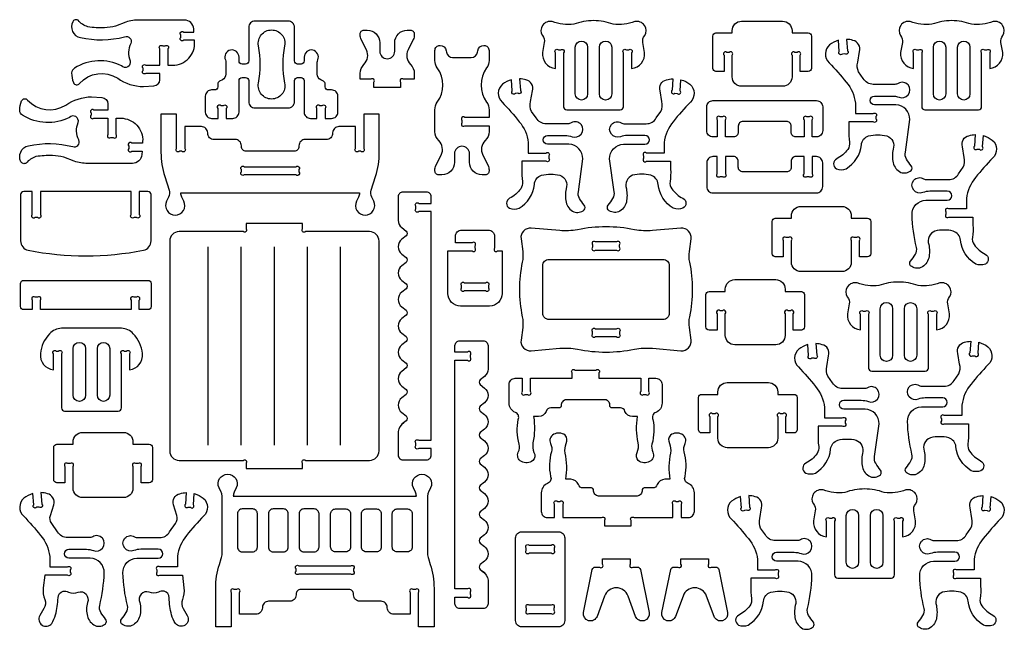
# Model space of a CAD drawing. Extents: x 655.5 to 715.9, y -16.7 to 58.1.
# Tile 2 of 2: x 655.5 to 715.9, y 20.7 to 58.1. Entities that reach past the tile are written whole.
import ezdxf

# ---------------------------------------------------------------- set-up
doc = ezdxf.new("R2010")
doc.units = 0
doc.header["$MEASUREMENT"] = 0
doc.layers.add('KONTUR', color=20, linetype='CONTINUOUS')

msp = doc.modelspace()

# ---------------------------------------------------------------- linework, layer by layer
at = {"layer": 'KONTUR'}
for points in [[(664.232, 56.494), (664.378, 56.494, -1), (664.555, 56.317), (664.555, 55.316), (664.847, 55.316, 0.433432), (666.19, 56.75), (666.184, 56.847), (665.518, 56.847, -1), (665.341, 57.024), (665.341, 57.169, -1), (665.518, 57.347), (666.152, 57.347), (666.138, 57.547, 0.395253), (665.563, 58.087), (662.814, 58.087, 0.077687), (661.977, 57.956), (661.343, 57.708, -0.042031), (660.659, 57.611, -0.051106), (659.642, 57.672, -0.13778), (659.034, 58.07, 0.443717), (658.707, 57.982, 0.213303), (658.704, 57.393, 0.283264), (659.179, 57.018, 0.123296), (661.895, 57.059, -0.670336), (662.268, 56.65, 0.213141), (662.232, 55.582, -0.77774), (661.696, 55.272, 0.263991), (658.824, 55.134, 0.272682), (658.644, 54.839, 0.117689), (658.759, 54.25, 0.58058), (659.125, 54.2, -0.364324), (661.471, 54.517, 0.149435), (663.055, 54.003), (663.695, 54.044, 0.395611), (664.055, 54.428), (664.055, 54.816), (663.2, 54.816, -1), (663.023, 54.993), (663.023, 55.139, -1), (663.2, 55.316), (664.055, 55.316), (664.055, 56.317, -1)], [(673.752, 55.644, 0.474116), (673.437, 56.241, 0.474116), (672.915, 55.814), (672.915, 55.577, -0.414214), (672.723, 55.385), (672.511, 55.385, -0.414214), (672.319, 55.577), (672.319, 57.642, 0.414214), (671.934, 58.026), (669.895, 58.026, 0.414214), (669.511, 57.642), (669.511, 55.577, -0.414214), (669.318, 55.385), (669.107, 55.385, -0.414214), (668.915, 55.577), (668.915, 55.814, 0.474116), (668.392, 56.241, 0.474116), (668.078, 55.644, -0.10039), (668.108, 55.494), (668.108, 54.765, -0.283093), (667.897, 54.422), (667.722, 54.334, 0.283093), (667.616, 54.162), (667.616, 53.99, -0.414214), (667.424, 53.798), (667.233, 53.798, 0.414214), (666.848, 53.413), (666.848, 52.436, 0.414214), (667.233, 52.051), (667.631, 52.051), (667.631, 52.666, -1), (667.808, 52.843), (667.954, 52.843, -1), (668.131, 52.666), (668.131, 52.051), (668.53, 52.051, 0.414214), (668.915, 52.436), (668.915, 54.37, -0.414214), (669.107, 54.563), (669.318, 54.563, -0.414214), (669.511, 54.37), (669.511, 53.077, 0.414214), (669.895, 52.692), (671.934, 52.692, 0.414214), (672.319, 53.077), (672.319, 54.37, -0.414214), (672.511, 54.563), (672.723, 54.563, -0.414214), (672.915, 54.37), (672.915, 52.436, 0.414214), (673.3, 52.051), (673.698, 52.051), (673.698, 52.666, -1), (673.875, 52.843), (674.021, 52.843, -1), (674.198, 52.666), (674.198, 52.051), (674.597, 52.051, 0.414214), (674.981, 52.436), (674.981, 53.413, 0.414214), (674.597, 53.798), (674.405, 53.798, -0.414214), (674.213, 53.99), (674.213, 54.162, 0.283093), (674.107, 54.334), (673.933, 54.422, -0.283093), (673.722, 54.765), (673.722, 55.494, -0.10039)], [(690.676, 58.048, 0.088383), (689.467, 57.83, -0.111237), (688.135, 57.988, 0.672511), (687.537, 57.129, -0.226774), (687.652, 56.7), (687.539, 56.097, 0.411397), (688.339, 55.114), (688.339, 56.078, -1), (688.516, 56.255), (688.662, 56.255, -1), (688.839, 56.078), (688.839, 52.772, 0.414214), (689.031, 52.579), (692.32, 52.579, 0.414214), (692.512, 52.772), (692.512, 56.078, -1), (692.689, 56.255), (692.835, 56.255, -1), (693.012, 56.078), (693.012, 55.114, 0.411397), (693.812, 56.097), (693.7, 56.7, -0.226774), (693.815, 57.129, 0.672511), (693.216, 57.988, -0.111237), (691.885, 57.83, 0.088383)], [(712.658, 58.048, 0.088383), (711.449, 57.83, -0.111237), (710.117, 57.988, 0.672511), (709.519, 57.129, -0.226774), (709.634, 56.7), (709.522, 56.097, 0.411397), (710.321, 55.114), (710.321, 56.078, -1), (710.498, 56.255), (710.644, 56.255, -1), (710.821, 56.078), (710.821, 52.772, 0.414214), (711.013, 52.579), (714.302, 52.579, 0.414214), (714.495, 52.772), (714.495, 56.078, -1), (714.672, 56.255), (714.818, 56.255, -1), (714.995, 56.078), (714.995, 55.114, 0.411397), (715.794, 56.097), (715.682, 56.7, -0.226774), (715.797, 57.129, 0.672511), (715.199, 57.988, -0.111237), (713.867, 57.83, 0.088383)], [(670.112, 56.507, -0.471204), (670.915, 57.479, -0.471204), (671.717, 56.507, 0.095585), (671.717, 54.212, -0.471204), (670.915, 53.24, -0.471204), (670.112, 54.212, 0.095585)], [(677.191, 53.949), (677.191, 54.272, 1), (677.014, 54.449), (676.354, 54.449), (676.354, 54.812, -0.201878), (676.585, 55.362, 0.325635), (676.736, 56.255), (676.414, 56.901, -0.116123), (676.354, 57.158), (676.354, 57.235, -0.414214), (676.584, 57.466), (676.785, 57.466, -0.414214), (677.554, 56.697), (677.554, 56.172, 1), (678.474, 56.172), (678.474, 56.697, -0.414214), (679.244, 57.466), (679.444, 57.466, -0.414214), (679.674, 57.235), (679.674, 57.158, -0.116123), (679.614, 56.901), (679.292, 56.255, 0.325635), (679.443, 55.362, -0.201878), (679.674, 54.812), (679.674, 54.449), (679.014, 54.449, 1), (678.837, 54.272), (678.837, 53.949)], [(699.185, 54.598), (699.185, 55.927, 1), (699.008, 56.104), (698.862, 56.104, 1), (698.685, 55.927), (698.685, 54.926), (698.188, 54.926, -0.414214), (697.996, 55.119), (697.996, 57.1, -0.414214), (698.188, 57.293), (699.185, 57.293), (699.185, 57.438, -0.414214), (699.762, 58.015), (702.282, 58.015, -0.414214), (702.858, 57.438), (702.858, 57.293), (703.855, 57.293, -0.414214), (704.047, 57.1), (704.047, 55.119, -0.414214), (703.855, 54.926), (703.358, 54.926), (703.358, 55.927, 1), (703.181, 56.104), (703.036, 56.104, 1), (702.858, 55.927), (702.858, 54.598, -0.414214), (702.282, 54.021), (699.762, 54.021, -0.414214)], [(706.385, 50.597, -0.180382), (706.28, 50.153, -0.114184), (705.599, 49.569, 0.61467), (705.587, 48.964, 0.190419), (706.181, 48.964, 0.236111), (707.117, 50.427, -0.305922), (707.562, 50.983, -0.117873), (708.678, 50.983, -0.410093), (709.065, 50.159, 0.099629), (709.065, 49.331, 0.228734), (709.541, 48.743, 0.269899), (710.178, 48.858, 0.341497), (710.178, 49.147, -0.037711), (709.886, 49.56, -0.201322), (709.816, 49.977), (710.09, 51.982, 0.414214), (709.237, 52.884), (707.922, 52.884, -1), (707.922, 53.426), (708.996, 53.426, -0.088172), (709.431, 53.349, 0.31679), (709.983, 53.497, 0.844509), (709.382, 54.199, -0.139482), (709.168, 54.142), (707.844, 54.142, -0.267949), (707.23, 54.497), (706.941, 54.902, -0.174881), (706.888, 55.498), (706.993, 56.16, 0.443368), (706.601, 56.838, 0.062392), (706.207, 56.902), (706.259, 56.202, -1), (706.096, 56.012), (705.95, 56.001, -1), (705.76, 56.164), (705.71, 56.843, 0.096799), (705.161, 56.564, 0.444682), (705.135, 55.471, -0.025048), (706.187, 54.271, -0.150438), (706.745, 52.991), (706.745, 52.345), (707.83, 52.345, -1), (708.007, 52.168), (708.007, 52.022, -1), (707.83, 51.845), (706.348, 51.845), (706.348, 51.358, 0.057319)], [(684.262, 55.611, -0.158286), (684.115, 55.159, 0.324707), (684.115, 53.039, -0.158286), (684.262, 52.587), (684.262, 52.106), (682.778, 52.106, 1), (682.601, 51.929), (682.601, 51.784, 1), (682.778, 51.606), (684.262, 51.606), (684.262, 51.244, -0.201878), (684.03, 50.694, 0.325635), (683.879, 49.801), (684.201, 49.155, -0.116123), (684.262, 48.898), (684.262, 48.821, -0.414214), (684.031, 48.59), (683.831, 48.59, -0.414214), (683.062, 49.359), (683.062, 49.884, 1), (682.141, 49.884), (682.141, 49.359, -0.414214), (681.372, 48.59), (681.172, 48.59, -0.414214), (680.941, 48.821), (680.941, 48.898, -0.116123), (681.002, 49.155), (681.323, 49.801, 0.325635), (681.172, 50.694, -0.201878), (680.941, 51.244), (680.941, 52.587, -0.158286), (681.088, 53.039, 0.324707), (681.088, 55.159, -0.158286), (680.941, 55.611), (680.941, 56.225, -0.414214), (681.249, 56.532), (681.255, 56.532, -0.373213), (681.635, 56.202), (681.647, 56.122, 0.373213), (682.027, 55.792), (683.175, 55.792, 0.373213), (683.556, 56.122), (683.567, 56.202, -0.373213), (683.948, 56.532), (683.954, 56.532, -0.414214), (684.262, 56.225)], [(689.554, 56.412, -1), (690.31, 56.412), (690.31, 53.551, -1), (689.554, 53.551)], [(691.041, 56.412, -1), (691.797, 56.412), (691.797, 53.551, -1), (691.041, 53.551)], [(711.537, 56.412, -1), (712.292, 56.412), (712.292, 53.551, -1), (711.537, 53.551)], [(713.023, 56.412, -1), (713.779, 56.412), (713.779, 53.551, -1), (713.023, 53.551)], [(686.312, 48.178, -0.180382), (686.207, 47.734, -0.114184), (685.527, 47.15, 0.61467), (685.515, 46.544, 0.190419), (686.108, 46.544, 0.236111), (687.045, 48.007, -0.305922), (687.489, 48.564, -0.117873), (688.606, 48.564, -0.410093), (688.992, 47.74, 0.099629), (688.992, 46.912, 0.228734), (689.468, 46.324, 0.269899), (690.106, 46.439, 0.341497), (690.106, 46.728, -0.037711), (689.813, 47.141, -0.201322), (689.743, 47.557), (690.017, 49.562, 0.414214), (689.165, 50.465), (687.849, 50.465, -1), (687.849, 51.007), (688.923, 51.007, -0.088172), (689.358, 50.93, 0.31679), (689.91, 51.078, 0.844509), (689.31, 51.78, -0.139482), (689.095, 51.723), (687.772, 51.723, -0.267949), (687.157, 52.078), (686.868, 52.483, -0.174881), (686.815, 53.079), (686.92, 53.74, 0.443368), (686.528, 54.419, 0.062392), (686.134, 54.483), (686.186, 53.782, -1), (686.023, 53.593), (685.877, 53.582, -1), (685.688, 53.745), (685.637, 54.423, 0.096799), (685.088, 54.145, 0.444682), (685.062, 53.052, -0.025048), (686.115, 51.851, -0.150438), (686.673, 50.571), (686.673, 49.926), (687.758, 49.926, -1), (687.935, 49.749), (687.935, 49.603, -1), (687.758, 49.426), (686.275, 49.426), (686.275, 48.939, 0.057319)], [(695.369, 48.178, 0.180382), (695.474, 47.734, 0.114184), (696.155, 47.15, -0.61467), (696.166, 46.544, -0.190419), (695.573, 46.544, -0.236111), (694.637, 48.007, 0.305922), (694.192, 48.564, 0.117873), (693.076, 48.564, 0.410093), (692.689, 47.74, -0.099629), (692.689, 46.912, -0.228734), (692.213, 46.324, -0.269899), (691.576, 46.439, -0.341497), (691.576, 46.728, 0.037711), (691.868, 47.141, 0.201322), (691.938, 47.557), (691.664, 49.562, -0.414214), (692.517, 50.465), (693.832, 50.465, 1), (693.832, 51.007), (692.758, 51.007, 0.088172), (692.323, 50.93, -0.31679), (691.771, 51.078, -0.844509), (692.372, 51.78, 0.139482), (692.586, 51.723), (693.91, 51.723, 0.267949), (694.524, 52.078), (694.813, 52.483, 0.174881), (694.866, 53.079), (694.761, 53.74, -0.443368), (695.153, 54.419, -0.062392), (695.547, 54.483), (695.495, 53.782, 1), (695.658, 53.593), (695.804, 53.582, 1), (695.994, 53.745), (696.044, 54.423, -0.096799), (696.593, 54.145, -0.444682), (696.619, 53.052, 0.025048), (695.567, 51.851, 0.150438), (695.009, 50.571), (695.009, 49.926), (693.924, 49.926, 1), (693.747, 49.749), (693.747, 49.603, 1), (693.924, 49.426), (695.406, 49.426), (695.406, 48.939, -0.057319)], [(660.866, 52.064), (660.866, 51.063, 1), (661.043, 50.886), (661.189, 50.886, 1), (661.366, 51.063), (661.366, 52.064), (661.659, 52.064, -0.433432), (663.002, 50.63), (662.996, 50.533), (662.329, 50.533, 1), (662.152, 50.356), (662.152, 50.21, 1), (662.329, 50.033), (662.963, 50.033), (662.95, 49.832, -0.395253), (662.374, 49.293), (659.625, 49.293, -0.077687), (658.789, 49.424), (658.155, 49.672, 0.042031), (657.47, 49.768, 0.051106), (656.454, 49.708, 0.13778), (655.846, 49.31, -0.443717), (655.518, 49.398, -0.213303), (655.516, 49.986, -0.283264), (655.99, 50.361, -0.123296), (658.706, 50.32, 0.670336), (659.079, 50.73, -0.213141), (659.044, 51.798, 0.77774), (658.508, 52.108, -0.263991), (655.636, 52.246, -0.272682), (655.455, 52.541, -0.117689), (655.571, 53.13, -0.58058), (655.937, 53.18, 0.364324), (658.282, 52.863, -0.149435), (659.866, 53.377), (660.506, 53.336, -0.395611), (660.866, 52.952), (660.866, 52.564), (660.012, 52.564, 1), (659.835, 52.387), (659.835, 52.241, 1), (660.012, 52.064)], [(699.271, 50.918), (698.77, 50.918), (698.77, 51.973, 1), (698.593, 52.15), (698.447, 52.15, 1), (698.27, 51.973), (698.27, 50.918), (698.008, 50.918, -0.414214), (697.623, 51.302), (697.623, 52.759, -0.414214), (698.008, 53.144), (704.357, 53.144, -0.414214), (704.742, 52.759), (704.742, 51.302, -0.414214), (704.357, 50.918), (704.095, 50.918), (704.095, 51.973, 1), (703.918, 52.15), (703.772, 52.15, 1), (703.595, 51.973), (703.595, 50.918), (703.094, 50.918, -0.414214), (702.806, 51.206), (702.806, 51.573, 0.414214), (702.517, 51.862), (699.848, 51.862, 0.414214), (699.559, 51.573), (699.559, 51.206, -0.414214)], [(676.568, 52.32), (676.568, 50.214, -1), (676.391, 50.037), (676.245, 50.037, -1), (676.068, 50.214), (676.068, 51.551), (675.047, 51.551, 0.414214), (674.662, 51.167), (674.662, 51.142, -0.414214), (674.278, 50.758), (672.977, 50.758, 0.414214), (672.592, 50.373), (672.592, 50.325, -0.414214), (672.304, 50.037), (669.351, 50.037, -0.414214), (669.062, 50.325), (669.062, 50.373, 0.414214), (668.678, 50.758), (667.377, 50.758, -0.414214), (666.992, 51.142), (666.992, 51.167, 0.414214), (666.608, 51.551), (665.587, 51.551), (665.587, 50.214, -1), (665.41, 50.037), (665.264, 50.037, -1), (665.087, 50.214), (665.087, 52.32), (664.127, 52.32), (664.127, 49.967, 0.077953), (664.358, 48.495), (664.627, 47.657, -0.19395), (664.596, 47.227), (664.47, 46.969, 0.55474), (664.999, 46.121, 0.55474), (665.528, 46.969), (665.401, 47.227, -0.114229), (665.343, 47.48), (676.312, 47.48, -0.114229), (676.253, 47.227), (676.127, 46.969, 0.55474), (676.656, 46.121, 0.55474), (677.185, 46.969), (677.058, 47.227, -0.19395), (677.027, 47.657), (677.297, 48.495, 0.077953), (677.528, 49.967), (677.528, 52.32)], [(713.928, 44.752, 0.180382), (714.033, 44.308, 0.114184), (714.713, 43.724, -0.61467), (714.725, 43.119, -0.190419), (714.132, 43.119, -0.236111), (713.196, 44.582, 0.305922), (712.751, 45.138, 0.117873), (711.634, 45.138, 0.410093), (711.248, 44.315, -0.099629), (711.248, 43.486, -0.228734), (710.772, 42.898, -0.269899), (710.135, 43.013, -0.341497), (710.135, 43.302, 0.037711), (710.427, 43.715, 0.201322), (710.497, 44.132, -0.052119), (710.223, 46.137, -0.414214), (711.075, 47.039), (712.391, 47.039, 1), (712.391, 47.581), (711.317, 47.581, 0.088172), (710.882, 47.504, -0.31679), (710.33, 47.652, -0.844509), (710.93, 48.355, 0.139482), (711.145, 48.297), (712.469, 48.297, 0.267949), (713.083, 48.652), (713.372, 49.057, 0.174881), (713.425, 49.654), (713.32, 50.315, -0.443368), (713.712, 50.993, -0.062392), (714.106, 51.058), (714.054, 50.357, 1), (714.217, 50.167), (714.363, 50.156, 1), (714.552, 50.32), (714.603, 50.998, -0.096799), (715.152, 50.719, -0.444682), (715.178, 49.627, 0.025048), (714.125, 48.426, 0.150438), (713.567, 47.146), (713.567, 46.5), (712.482, 46.5, 1), (712.305, 46.323), (712.305, 46.177, 1), (712.482, 46), (713.965, 46), (713.965, 45.514, -0.057319)], [(699.271, 49.711), (698.77, 49.711), (698.77, 48.655, -1), (698.593, 48.478), (698.447, 48.478, -1), (698.27, 48.655), (698.27, 49.711), (698.008, 49.711, 0.414214), (697.623, 49.326), (697.623, 47.869, 0.414214), (698.008, 47.484), (704.357, 47.484, 0.414214), (704.742, 47.869), (704.742, 49.326, 0.414214), (704.357, 49.711), (704.095, 49.711), (704.095, 48.655, -1), (703.918, 48.478), (703.772, 48.478, -1), (703.595, 48.655), (703.595, 49.711), (703.094, 49.711, 0.414214), (702.806, 49.422), (702.806, 49.055, -0.414214), (702.517, 48.766), (699.848, 48.766, -0.414214), (699.559, 49.055), (699.559, 49.422, 0.414214)], [(672.592, 48.914), (672.592, 48.768, -1), (672.415, 48.591), (669.239, 48.591, -1), (669.062, 48.768), (669.062, 48.914, -1), (669.239, 49.091), (672.415, 49.091, -1)], [(656.729, 47.568), (656.729, 46.152, -1), (656.551, 45.975), (656.406, 45.975, -1), (656.229, 46.152), (656.229, 47.568), (655.7, 47.568, 0.414214), (655.508, 47.376), (655.508, 44.533, 0.358275), (655.973, 43.967, 0.097651), (663.05, 43.967, 0.358275), (663.516, 44.533), (663.516, 47.376, 0.414214), (663.323, 47.568), (662.795, 47.568), (662.795, 46.152, -1), (662.618, 45.975), (662.472, 45.975, -1), (662.295, 46.152), (662.295, 47.568)], [(679.037, 33.399, 0.229334), (678.687, 32.843), (678.687, 31.401, 0.414214), (678.976, 31.112), (680.426, 31.112, 0.414214), (680.715, 31.401), (680.715, 31.808), (679.946, 31.808, -1), (679.769, 31.986), (679.769, 32.131, -1), (679.946, 32.308), (680.715, 32.308), (680.715, 46.337), (679.946, 46.337, -1), (679.769, 46.515), (679.769, 46.66, -1), (679.946, 46.837), (680.715, 46.837), (680.715, 47.245, 0.414214), (680.426, 47.533), (678.976, 47.533, 0.414214), (678.687, 47.245), (678.687, 45.803, 0.229334), (678.906, 45.35), (679.167, 45.144, -0.484131), (679.167, 44.843), (678.907, 44.637, 0.484131), (678.907, 43.73), (679.167, 43.524, -0.484131), (679.167, 43.223), (678.907, 43.017, 0.484131), (678.907, 42.11), (679.167, 41.904, -0.484131), (679.167, 41.602), (678.907, 41.397, 0.484131), (678.907, 40.489), (679.167, 40.284, -0.484131), (679.167, 39.982), (678.907, 39.777, 0.484131), (678.907, 38.869), (679.167, 38.664, -0.484131), (679.167, 38.362), (678.907, 38.157, 0.484131), (678.907, 37.249), (679.167, 37.044, -0.484131), (679.167, 36.742), (678.907, 36.536, 0.484131), (678.907, 35.629), (679.167, 35.423, -0.484131), (679.167, 35.122), (678.907, 34.916, 0.484131), (678.907, 34.009), (679.167, 33.803, -0.484131), (679.167, 33.501), (678.907, 33.296)], [(702.825, 43.234), (702.825, 44.563, 1), (702.648, 44.74), (702.502, 44.74, 1), (702.325, 44.563), (702.325, 43.562), (701.828, 43.562, -0.414214), (701.636, 43.754), (701.636, 45.736, -0.414214), (701.828, 45.928), (702.825, 45.928), (702.825, 46.074, -0.414214), (703.402, 46.651), (705.921, 46.651, -0.414214), (706.498, 46.074), (706.498, 45.928), (707.495, 45.928, -0.414214), (707.687, 45.736), (707.687, 43.754, -0.414214), (707.495, 43.562), (706.998, 43.562), (706.998, 44.563, 1), (706.821, 44.74), (706.675, 44.74, 1), (706.498, 44.563), (706.498, 43.234, -0.414214), (705.921, 42.657), (703.402, 42.657, -0.414214)], [(677.51, 31.654), (677.51, 44.529, 0.414214), (676.933, 45.106), (672.999, 45.106, -1), (672.821, 45.283), (672.821, 45.606), (669.349, 45.606), (669.349, 45.283, -1), (669.172, 45.106), (665.237, 45.106, 0.414214), (664.66, 44.529), (664.66, 31.654, 0.414214), (665.237, 31.077), (669.172, 31.077, -1), (669.349, 30.9), (669.349, 30.577), (672.821, 30.577), (672.821, 30.9, -1), (672.999, 31.077), (676.933, 31.077, 0.414214)], [(686.125, 41.559, 0.05321), (686.303, 39.889, -0.086893), (686.329, 39.226), (686.224, 38.449, 0.481055), (686.847, 37.797), (688.597, 37.953, -0.071729), (689.693, 37.893, 0.09921), (693.191, 37.893, -0.071729), (694.287, 37.953), (696.037, 37.797, 0.481055), (696.66, 38.449), (696.556, 39.226, -0.086893), (696.582, 39.889, 0.05321), (696.76, 41.559, 0.05321), (696.582, 43.23, -0.086893), (696.556, 43.893), (696.66, 44.67, 0.481055), (696.037, 45.321), (694.287, 45.166, -0.071729), (693.191, 45.226, 0.09921), (689.693, 45.226, -0.071729), (688.597, 45.166), (686.847, 45.321, 0.481055), (686.224, 44.67), (686.329, 43.893, -0.086893), (686.303, 43.23, 0.05321)], [(682.511, 40.541, -0.414214), (681.742, 41.31), (681.742, 43.922), (683.226, 43.922, 1), (683.403, 44.099), (683.403, 44.245, 1), (683.226, 44.422), (682.2, 44.422), (682.2, 44.812, -0.414214), (682.585, 45.197), (684.221, 45.197, -0.414214), (684.605, 44.812), (684.605, 44.099, 1), (684.782, 43.922), (685.063, 43.922), (685.063, 41.31, -0.414214), (684.294, 40.541)], [(690.795, 43.972), (692.09, 43.972, 1), (692.267, 44.149), (692.267, 44.295, 1), (692.09, 44.472), (690.795, 44.472, 1), (690.618, 44.295), (690.618, 44.149, 1)], [(694.938, 39.718), (687.946, 39.718, -0.414214), (687.562, 40.103), (687.562, 43.015, -0.414214), (687.946, 43.4), (694.938, 43.4, -0.414214), (695.323, 43.015), (695.323, 40.103, -0.414214)], [(662.795, 40.323), (662.795, 40.907, 1), (662.618, 41.084), (662.472, 41.084, 1), (662.295, 40.907), (662.295, 40.323), (656.729, 40.323), (656.729, 40.907, 1), (656.551, 41.084), (656.406, 41.084, 1), (656.229, 40.907), (656.229, 40.323), (655.7, 40.323, -0.414214), (655.508, 40.516), (655.508, 41.923, -0.414214), (655.7, 42.115), (663.323, 42.115, -0.414214), (663.516, 41.923), (663.516, 40.516, -0.414214), (663.323, 40.323)], [(682.757, 41.973), (684.048, 41.973, -1), (684.225, 41.796), (684.225, 41.65, -1), (684.048, 41.473), (682.757, 41.473, -1), (682.58, 41.65), (682.58, 41.796, -1)], [(698.764, 38.743), (698.764, 40.072, 1), (698.587, 40.249), (698.441, 40.249, 1), (698.264, 40.072), (698.264, 39.072), (697.767, 39.072, -0.414214), (697.575, 39.264), (697.575, 41.246, -0.414214), (697.767, 41.438), (698.764, 41.438), (698.764, 41.584, -0.414214), (699.341, 42.161), (701.86, 42.161, -0.414214), (702.437, 41.584), (702.437, 41.438), (703.434, 41.438, -0.414214), (703.626, 41.246), (703.626, 39.264, -0.414214), (703.434, 39.072), (702.937, 39.072), (702.937, 40.072, 1), (702.76, 40.249), (702.614, 40.249, 1), (702.437, 40.072), (702.437, 38.743, -0.414214), (701.86, 38.167), (699.341, 38.167, -0.414214)], [(709.392, 42.017, 0.088383), (708.183, 41.799, -0.111237), (706.852, 41.957, 0.672511), (706.253, 41.098, -0.226774), (706.368, 40.669), (706.256, 40.066, 0.411397), (707.055, 39.083), (707.055, 40.047, -1), (707.232, 40.224), (707.378, 40.224, -1), (707.555, 40.047), (707.555, 36.74, 0.414214), (707.748, 36.548), (711.037, 36.548, 0.414214), (711.229, 36.74), (711.229, 40.047, -1), (711.406, 40.224), (711.552, 40.224, -1), (711.729, 40.047), (711.729, 39.083, 0.411397), (712.529, 40.066), (712.416, 40.669, -0.226774), (712.531, 41.098, 0.672511), (711.933, 41.957, -0.111237), (710.601, 41.799, 0.088383)], [(708.271, 40.381, -1), (709.027, 40.381), (709.027, 37.52, -1), (708.271, 37.52)], [(709.758, 40.381, -1), (710.513, 40.381), (710.513, 37.52, -1), (709.758, 37.52)], [(661.695, 39.182), (658.022, 39.182, 0.200898), (657.293, 38.844, 0.168545), (656.722, 37.621, 0.411397), (657.522, 36.638), (657.522, 37.602, -1), (657.699, 37.779), (657.845, 37.779, -1), (658.022, 37.602), (658.022, 34.295, 0.414214), (658.214, 34.103), (661.503, 34.103, 0.414214), (661.695, 34.295), (661.695, 37.602, -1), (661.872, 37.779), (662.018, 37.779, -1), (662.195, 37.602), (662.195, 36.638, 0.411397), (662.995, 37.621, 0.168545), (662.424, 38.844, 0.200898)], [(690.795, 39.146), (692.09, 39.146, -1), (692.267, 38.969), (692.267, 38.823, -1), (692.09, 38.646), (690.795, 38.646, -1), (690.618, 38.823), (690.618, 38.969, -1)], [(658.737, 37.936, -1), (659.493, 37.936), (659.493, 35.075, -1), (658.737, 35.075)], [(660.224, 37.936, -1), (660.98, 37.936), (660.98, 35.075, -1), (660.224, 35.075)], [(683.85, 24.276, -0.229334), (684.199, 23.72), (684.199, 22.278, -0.414214), (683.911, 21.99), (682.46, 21.99, -0.414214), (682.172, 22.278), (682.172, 22.686), (682.94, 22.686, 1), (683.117, 22.863), (683.117, 23.008, 1), (682.94, 23.186), (682.172, 23.186), (682.172, 37.215), (682.94, 37.215, 1), (683.117, 37.392), (683.117, 37.537, 1), (682.94, 37.715), (682.172, 37.715), (682.172, 38.122, -0.414214), (682.46, 38.411), (683.911, 38.411, -0.414214), (684.199, 38.122), (684.199, 36.68, -0.229334), (683.98, 36.227), (683.72, 36.022, 0.484131), (683.72, 35.72), (683.98, 35.514, -0.484131), (683.98, 34.607), (683.72, 34.401, 0.484131), (683.72, 34.1), (683.98, 33.894, -0.484131), (683.98, 32.987), (683.72, 32.781, 0.484131), (683.72, 32.479), (683.98, 32.274, -0.484131), (683.98, 31.366), (683.72, 31.161, 0.484131), (683.72, 30.859), (683.98, 30.654, -0.484131), (683.98, 29.746), (683.72, 29.541, 0.484131), (683.72, 29.239), (683.98, 29.034, -0.484131), (683.98, 28.126), (683.72, 27.921, 0.484131), (683.72, 27.619), (683.98, 27.413, -0.484131), (683.98, 26.506), (683.72, 26.3, 0.484131), (683.72, 25.999), (683.98, 25.793, -0.484131), (683.98, 24.886), (683.72, 24.68, 0.484131), (683.72, 24.379), (683.98, 24.173)], [(704.497, 31.932, -0.180382), (704.392, 31.488, -0.114184), (703.711, 30.904, 0.61467), (703.699, 30.299, 0.190419), (704.293, 30.299, 0.236111), (705.229, 31.761, -0.305922), (705.674, 32.318, -0.117873), (706.79, 32.318, -0.410093), (707.177, 31.494, 0.099629), (707.177, 30.666, 0.228734), (707.653, 30.078, 0.269899), (708.29, 30.193, 0.341497), (708.29, 30.482, -0.037711), (707.998, 30.895, -0.201322), (707.928, 31.312), (708.202, 33.316, 0.414214), (707.349, 34.219), (706.034, 34.219, -1), (706.034, 34.761), (707.108, 34.761, -0.088172), (707.543, 34.684, 0.31679), (708.095, 34.832, 0.844509), (707.494, 35.534, -0.139482), (707.28, 35.477), (705.956, 35.477, -0.267949), (705.342, 35.832), (705.053, 36.237, -0.174881), (705, 36.833), (705.105, 37.494, 0.443368), (704.713, 38.173, 0.062392), (704.319, 38.237), (704.371, 37.536, -1), (704.208, 37.347), (704.062, 37.336, -1), (703.872, 37.499), (703.822, 38.178, 0.096799), (703.273, 37.899, 0.444682), (703.247, 36.806, -0.025048), (704.299, 35.606, -0.150438), (704.857, 34.326), (704.857, 33.68), (705.942, 33.68, -1), (706.119, 33.503), (706.119, 33.357, -1), (705.942, 33.18), (704.46, 33.18), (704.46, 32.693, 0.057319)], [(713.651, 32.076, 0.180382), (713.756, 31.632, 0.114184), (714.437, 31.048, -0.61467), (714.449, 30.443, -0.190419), (713.855, 30.443, -0.236111), (712.919, 31.905, 0.305922), (712.474, 32.462, 0.117873), (711.358, 32.462, 0.410093), (710.971, 31.638, -0.099629), (710.971, 30.81, -0.228734), (710.495, 30.222, -0.269899), (709.858, 30.337, -0.341497), (709.858, 30.626, 0.037711), (710.15, 31.039, 0.201322), (710.22, 31.456, -0.052119), (709.946, 33.46, -0.414214), (710.799, 34.363), (712.114, 34.363, 1), (712.114, 34.905), (711.04, 34.905, 0.088172), (710.605, 34.828, -0.31679), (710.053, 34.976, -0.844509), (710.654, 35.678, 0.139482), (710.868, 35.621), (712.192, 35.621, 0.267949), (712.806, 35.976), (713.095, 36.381, 0.174881), (713.148, 36.977), (713.043, 37.638, -0.443368), (713.435, 38.317, -0.062392), (713.829, 38.381), (713.777, 37.68, 1), (713.94, 37.491), (714.086, 37.48, 1), (714.276, 37.643), (714.326, 38.321, -0.096799), (714.875, 38.043, -0.444682), (714.901, 36.95, 0.025048), (713.849, 35.749, 0.150438), (713.291, 34.47), (713.291, 33.824), (712.206, 33.824, 1), (712.029, 33.647), (712.029, 33.501, 1), (712.206, 33.324), (713.688, 33.324), (713.688, 32.837, -0.057319)], [(691.379, 34.794), (688.993, 34.794, 0.416597), (688.691, 34.431, -0.438914), (688.566, 34.294), (688.046, 34.296, 0.358235), (687.768, 34.081, -0.29887), (687.304, 33.761), (686.993, 33.761, -0.094158), (686.956, 32.153, 0.135936), (687.016, 31.564, -0.332095), (686.947, 31.058, -0.307804), (686.251, 31.005, -0.401002), (686.055, 31.575, 0.181945), (686.109, 32.078, -0.117839), (686.055, 33.584, 0.432952), (685.878, 34.02, -0.31016), (685.487, 34.59), (685.487, 35.73, -0.414214), (685.871, 36.114), (686.301, 36.114), (686.301, 35.297, 1), (686.478, 35.12), (686.624, 35.12, 1), (686.801, 35.297), (686.801, 36.114), (689.361, 36.114), (689.361, 36.437, -1), (689.538, 36.614), (690.833, 36.614, -1), (691.01, 36.437), (691.01, 36.114), (693.57, 36.114), (693.57, 35.297, 1), (693.747, 35.12), (693.893, 35.12, 1), (694.07, 35.297), (694.07, 36.114), (694.5, 36.114, -0.414214), (694.884, 35.73), (694.884, 34.59, -0.31016), (694.493, 34.02, 0.432952), (694.316, 33.584, -0.117839), (694.263, 32.078, 0.181945), (694.316, 31.575, -0.401002), (694.12, 31.005, -0.307804), (693.424, 31.058, -0.332095), (693.356, 31.564, 0.135936), (693.415, 32.153, -0.094158), (693.378, 33.761), (693.067, 33.761, -0.29887), (692.604, 34.081, 0.358235), (692.325, 34.296), (691.805, 34.294, -0.438914), (691.68, 34.431, 0.416597)], [(698.308, 32.431), (698.308, 33.76, 1), (698.131, 33.937), (697.985, 33.937, 1), (697.808, 33.76), (697.808, 32.759), (697.311, 32.759, -0.414214), (697.119, 32.952), (697.119, 34.933, -0.414214), (697.311, 35.125), (698.308, 35.125), (698.308, 35.271, -0.414214), (698.885, 35.848), (701.405, 35.848, -0.414214), (701.982, 35.271), (701.982, 35.125), (702.978, 35.125, -0.414214), (703.17, 34.933), (703.17, 32.952, -0.414214), (702.978, 32.759), (702.482, 32.759), (702.482, 33.76, 1), (702.304, 33.937), (702.159, 33.937, 1), (701.982, 33.76), (701.982, 32.431, -0.414214), (701.405, 31.854), (698.885, 31.854, -0.414214)], [(658.734, 29.371), (658.734, 30.7, 1), (658.557, 30.877), (658.411, 30.877, 1), (658.234, 30.7), (658.234, 29.699), (657.738, 29.699, -0.414214), (657.545, 29.891), (657.545, 31.873, -0.414214), (657.738, 32.065), (658.734, 32.065), (658.734, 32.211, -0.414214), (659.311, 32.788), (661.831, 32.788, -0.414214), (662.408, 32.211), (662.408, 32.065), (663.404, 32.065, -0.414214), (663.597, 31.873), (663.597, 29.891, -0.414214), (663.404, 29.699), (662.908, 29.699), (662.908, 30.7, 1), (662.731, 30.877), (662.585, 30.877, 1), (662.408, 30.7), (662.408, 29.371, -0.414214), (661.831, 28.794), (659.311, 28.794, -0.414214)], [(693.359, 28.884), (690.974, 28.884, -0.416597), (690.672, 29.247, 0.438914), (690.547, 29.384), (690.027, 29.382, -0.358235), (689.748, 29.597, 0.29887), (689.285, 29.917), (688.974, 29.917, 0.094158), (688.937, 31.525, -0.135936), (688.996, 32.114, 0.332095), (688.928, 32.62, 0.307804), (688.232, 32.673, 0.401002), (688.036, 32.103, -0.181945), (688.089, 31.6, 0.117839), (688.036, 30.094, -0.432952), (687.859, 29.658, 0.31016), (687.468, 29.088), (687.468, 27.948, 0.414214), (687.852, 27.564), (688.282, 27.564), (688.282, 28.381, -1), (688.459, 28.558), (688.605, 28.558, -1), (688.782, 28.381), (688.782, 27.564), (691.165, 27.564, -1), (691.342, 27.387), (691.342, 27.064), (692.991, 27.064), (692.991, 27.387, -1), (693.168, 27.564), (695.551, 27.564), (695.551, 28.381, -1), (695.728, 28.558), (695.874, 28.558, -1), (696.051, 28.381), (696.051, 27.564), (696.481, 27.564, 0.414214), (696.865, 27.948), (696.865, 29.088, 0.31016), (696.474, 29.658, -0.432952), (696.297, 30.094, 0.117839), (696.243, 31.6, -0.181945), (696.297, 32.103, 0.401002), (696.101, 32.673, 0.307804), (695.405, 32.62, 0.332095), (695.336, 32.114, -0.135936), (695.396, 31.525, 0.094158), (695.359, 29.917), (695.048, 29.917, 0.29887), (694.584, 29.597, -0.358235), (694.306, 29.382), (693.786, 29.384, 0.438914), (693.661, 29.247, -0.416597)], [(679.924, 20.874), (679.924, 22.979, 1), (679.747, 23.157), (679.601, 23.157, 1), (679.424, 22.979), (679.424, 21.642), (678.403, 21.642, -0.414214), (678.018, 22.026), (678.018, 22.051, 0.414214), (677.634, 22.435), (676.333, 22.435, -0.414214), (675.948, 22.82), (675.948, 22.868, 0.414214), (675.66, 23.157), (674.183, 23.157), (672.707, 23.157, 0.414214), (672.418, 22.868), (672.418, 22.82, -0.414214), (672.034, 22.435), (670.733, 22.435, 0.414214), (670.348, 22.051), (670.348, 22.026, -0.414214), (669.964, 21.642), (668.943, 21.642), (668.943, 22.979, 1), (668.766, 23.157), (668.62, 23.157, 1), (668.443, 22.979), (668.443, 20.874), (667.483, 20.874), (667.483, 23.226, -0.077953), (667.714, 24.698), (667.829, 25.055, 0.077953), (667.875, 25.349), (667.875, 28.913, 0.09608), (667.818, 29.125), (667.691, 29.383, -0.55474), (668.22, 30.231, -0.55474), (668.749, 29.383), (668.623, 29.125, 0.114229), (668.564, 28.872), (679.803, 28.872, 0.114229), (679.744, 29.125), (679.618, 29.383, -0.55474), (680.147, 30.231, -0.55474), (680.675, 29.383), (680.549, 29.125, 0.09608), (680.492, 28.913), (680.492, 25.349, 0.077953), (680.538, 25.055), (680.653, 24.698, -0.077953), (680.884, 23.226), (680.884, 20.874)], [(657.297, 24.539), (658.382, 24.539, -1), (658.559, 24.362), (658.559, 24.216, -1), (658.382, 24.039), (656.994, 24.039), (656.899, 23.262, 0.127457), (656.995, 22.538, -0.24599), (656.942, 21.988), (656.696, 21.561, 0.95683), (657.419, 21.072, 0.082114), (657.656, 21.603, 0.051047), (657.811, 22.647, -0.333842), (658.12, 23.057, -0.160842), (658.457, 22.989, 0.220914), (659.035, 23.001, -0.628977), (659.616, 22.353, 0.137758), (659.616, 21.525, 0.228734), (660.092, 20.937, 0.269899), (660.729, 21.052, 0.341497), (660.729, 21.341, -0.037711), (660.437, 21.754, -0.201322), (660.367, 22.171, 0.052119), (660.641, 24.175, 0.414214), (659.789, 25.078), (658.473, 25.078, -1), (658.473, 25.62), (659.547, 25.62, -0.088172), (659.982, 25.543, 0.31679), (660.534, 25.691, 0.844509), (659.934, 26.393, -0.139482), (659.719, 26.336), (658.396, 26.336, -0.267949), (657.781, 26.691), (657.417, 27.208, -0.22812), (657.335, 27.703), (657.544, 28.353, 0.443368), (657.152, 29.032, 0.062392), (656.758, 29.096), (656.81, 28.395, -1), (656.647, 28.206), (656.501, 28.195, -1), (656.312, 28.358), (656.261, 29.037, 0.096799), (655.712, 28.758, 0.444682), (655.686, 27.665, -0.025048), (656.739, 26.465, -0.150438), (657.297, 25.185)], [(665.138, 24.539), (664.053, 24.539, 1), (663.876, 24.362), (663.876, 24.216, 1), (664.053, 24.039), (665.441, 24.039), (665.536, 23.262, -0.127457), (665.439, 22.538, 0.24599), (665.493, 21.988), (665.739, 21.561, -0.95683), (665.016, 21.072, -0.082114), (664.779, 21.603, -0.051047), (664.624, 22.647, 0.333842), (664.315, 23.057, 0.160842), (663.978, 22.989, -0.220914), (663.4, 23.001, 0.628977), (662.819, 22.353, -0.137758), (662.819, 21.525, -0.228734), (662.343, 20.937, -0.269899), (661.705, 21.052, -0.341497), (661.705, 21.341, 0.037711), (661.997, 21.754, 0.201322), (662.068, 22.171, -0.052119), (661.793, 24.175, -0.414214), (662.646, 25.078), (663.962, 25.078, 1), (663.962, 25.62), (662.888, 25.62, 0.088172), (662.453, 25.543, -0.31679), (661.901, 25.691, -0.844509), (662.501, 26.393, 0.139482), (662.716, 26.336), (664.039, 26.336, 0.267949), (664.654, 26.691), (665.018, 27.208, 0.22812), (665.1, 27.703), (664.891, 28.353, -0.443368), (665.283, 29.032, -0.062392), (665.677, 29.096), (665.624, 28.395, 1), (665.788, 28.206), (665.933, 28.195, 1), (666.123, 28.358), (666.173, 29.037, -0.096799), (666.723, 28.758, -0.444682), (666.748, 27.665, 0.025048), (665.696, 26.465, 0.150438), (665.138, 25.185)], [(707.311, 29.322, 0.088383), (706.102, 29.104, -0.111237), (704.77, 29.262, 0.672511), (704.172, 28.403, -0.226774), (704.287, 27.974), (704.175, 27.371, 0.411397), (704.974, 26.388), (704.974, 27.352, -1), (705.151, 27.529), (705.297, 27.529, -1), (705.474, 27.352), (705.474, 24.045, 0.414214), (705.666, 23.853), (708.955, 23.853, 0.414214), (709.148, 24.045), (709.148, 27.352, -1), (709.325, 27.529), (709.471, 27.529, -1), (709.648, 27.352), (709.648, 26.388, 0.411397), (710.447, 27.371), (710.335, 27.974, -0.226774), (710.45, 28.403, 0.672511), (709.852, 29.262, -0.111237), (708.52, 29.104, 0.088383)], [(700.376, 22.606, -0.180382), (700.271, 22.162, -0.114184), (699.59, 21.578, 0.61467), (699.579, 20.973, 0.190419), (700.172, 20.973, 0.236111), (701.108, 22.436, -0.305922), (701.553, 22.993, -0.117873), (702.669, 22.993, -0.410093), (703.056, 22.169, 0.099629), (703.056, 21.34, 0.228734), (703.532, 20.752, 0.269899), (704.169, 20.868, 0.341497), (704.169, 21.156, -0.037711), (703.877, 21.569, -0.201322), (703.807, 21.986, 0.052119), (704.081, 23.991, 0.414214), (703.229, 24.893), (701.913, 24.893, -1), (701.913, 25.436), (702.987, 25.436, -0.088172), (703.422, 25.358, 0.31679), (703.974, 25.506, 0.844509), (703.373, 26.209, -0.139482), (703.159, 26.151), (701.835, 26.151, -0.267949), (701.221, 26.506), (700.932, 26.911, -0.174881), (700.879, 27.508), (700.984, 28.169, 0.443368), (700.592, 28.848, 0.062392), (700.198, 28.912), (700.25, 28.211, -1), (700.087, 28.021), (699.941, 28.01, -1), (699.751, 28.174), (699.701, 28.852, 0.096799), (699.152, 28.574, 0.444682), (699.126, 27.481, -0.025048), (700.179, 26.28, -0.150438), (700.736, 25), (700.736, 24.355), (701.821, 24.355, -1), (701.998, 24.178), (701.998, 24.032, -1), (701.821, 23.855), (700.339, 23.855), (700.339, 23.368, 0.057319)], [(714.398, 22.606, 0.180382), (714.502, 22.162, 0.114184), (715.183, 21.578, -0.61467), (715.195, 20.973, -0.190419), (714.602, 20.973, -0.236111), (713.665, 22.436, 0.305922), (713.221, 22.993, 0.117873), (712.104, 22.993, 0.410093), (711.718, 22.169, -0.099629), (711.718, 21.34, -0.228734), (711.242, 20.752, -0.269899), (710.604, 20.868, -0.341497), (710.604, 21.156, 0.037711), (710.897, 21.569, 0.201322), (710.967, 21.986, -0.052119), (710.693, 23.991, -0.414214), (711.545, 24.893), (712.861, 24.893, 1), (712.861, 25.436), (711.787, 25.436, 0.088172), (711.352, 25.358, -0.31679), (710.8, 25.506, -0.844509), (711.4, 26.209, 0.139482), (711.615, 26.151), (712.938, 26.151, 0.267949), (713.553, 26.506), (713.842, 26.911, 0.174881), (713.895, 27.508), (713.79, 28.169, -0.443368), (714.182, 28.848, -0.062392), (714.576, 28.912), (714.524, 28.211, 1), (714.687, 28.021), (714.833, 28.01, 1), (715.022, 28.174), (715.073, 28.852, -0.096799), (715.622, 28.574, -0.444682), (715.648, 27.481, 0.025048), (714.595, 26.28, 0.150438), (714.037, 25), (714.037, 24.355), (712.952, 24.355, 1), (712.775, 24.178), (712.775, 24.032, 1), (712.952, 23.855), (714.435, 23.855), (714.435, 23.368, -0.057319)], [(669.756, 28.095), (669.114, 28.095, 0.414214), (668.826, 27.807), (668.826, 25.758, 0.414214), (669.114, 25.469), (669.756, 25.469, 0.414214), (670.045, 25.758), (670.045, 27.807, 0.414214)], [(671.647, 28.095), (671.005, 28.095, 0.414214), (670.717, 27.807), (670.717, 25.758, 0.414214), (671.005, 25.469), (671.647, 25.469, 0.414214), (671.936, 25.758), (671.936, 27.807, 0.414214)], [(673.538, 28.095), (672.896, 28.095, 0.414214), (672.607, 27.807), (672.607, 25.758, 0.414214), (672.896, 25.469), (673.538, 25.469, 0.414214), (673.826, 25.758), (673.826, 27.807, 0.414214)], [(674.829, 28.095), (675.471, 28.095, -0.414214), (675.759, 27.807), (675.759, 25.758, -0.414214), (675.471, 25.469), (674.829, 25.469, -0.414214), (674.54, 25.758), (674.54, 27.807, -0.414214)], [(676.72, 28.095), (677.362, 28.095, -0.414214), (677.65, 27.807), (677.65, 25.758, -0.414214), (677.362, 25.469), (676.72, 25.469, -0.414214), (676.431, 25.758), (676.431, 27.807, -0.414214)], [(678.61, 28.095), (679.253, 28.095, -0.414214), (679.541, 27.807), (679.541, 25.758, -0.414214), (679.253, 25.469), (678.61, 25.469, -0.414214), (678.322, 25.758), (678.322, 27.807, -0.414214)], [(706.19, 27.686, -1), (706.945, 27.686), (706.945, 24.825, -1), (706.19, 24.825)], [(707.676, 27.686, -1), (708.432, 27.686), (708.432, 24.825, -1), (707.676, 24.825)], [(685.892, 21.245), (685.892, 26.317, -0.414214), (686.277, 26.701), (688.526, 26.701, -0.414214), (688.91, 26.317), (688.91, 21.245, -0.414214), (688.526, 20.861), (686.277, 20.861, -0.414214)], [(688.077, 25.375), (686.726, 25.375, -1), (686.549, 25.552), (686.549, 25.698, -1), (686.726, 25.875), (688.077, 25.875, -1), (688.254, 25.698), (688.254, 25.552, -1)], [(690.89, 21.507, -0.926264), (690.061, 21.744), (690.598, 24.373, -0.356279), (690.787, 24.527), (691.044, 24.527, 1), (691.221, 24.704), (691.221, 25.027), (692.927, 25.027), (692.927, 24.704, 1), (693.104, 24.527), (693.361, 24.527, -0.356279), (693.549, 24.373), (694.087, 21.744, -0.926264), (693.257, 21.507), (692.795, 22.755, 0.695938), (691.353, 22.755)], [(695.705, 21.507, -0.926264), (694.876, 21.744), (695.413, 24.373, -0.356279), (695.602, 24.527), (695.859, 24.527, 1), (696.036, 24.704), (696.036, 25.027), (697.742, 25.027), (697.742, 24.704, 1), (697.919, 24.527), (698.176, 24.527, -0.356279), (698.364, 24.373), (698.902, 21.744, -0.926264), (698.072, 21.507), (697.61, 22.755, 0.695938), (696.168, 22.755)], [(675.771, 24.102), (672.595, 24.102, -1), (672.418, 24.279), (672.418, 24.425, -1), (672.595, 24.602), (675.771, 24.602, -1), (675.948, 24.425), (675.948, 24.279, -1)], [(688.077, 22.187), (686.726, 22.187, 1), (686.549, 22.01), (686.549, 21.864, 1), (686.726, 21.687), (688.077, 21.687, 1), (688.254, 21.864), (688.254, 22.01, 1)]]:
    msp.add_lwpolyline(points, format="xyb", close=True, dxfattribs=at)
for points in [[(667.021, 32.006), (667.021, 44.178)], [(669.053, 32.006), (669.053, 44.178)], [(671.085, 32.006), (671.085, 44.178)], [(673.117, 32.006), (673.117, 44.178)], [(675.149, 32.006), (675.149, 44.178)], [(683.72, 34.1), (683.98, 33.894)], [(683.72, 32.479), (683.98, 32.274)], [(683.72, 30.859), (683.98, 30.654)], [(683.72, 29.239), (683.98, 29.034)], [(683.72, 27.619), (683.98, 27.413)], [(683.72, 25.999), (683.98, 25.793)]]:
    msp.add_lwpolyline(points, dxfattribs=at)

doc.saveas('drawing.dxf')
